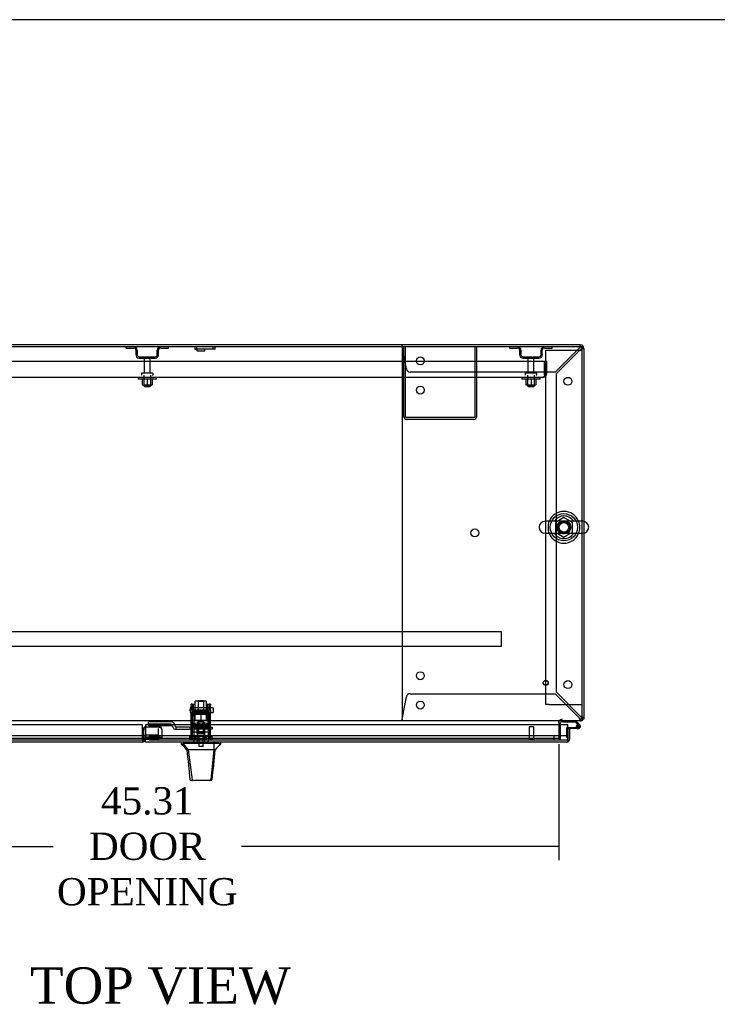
# Model space of a CAD drawing. Header units: inches. Extents: x 25 to 383, y 21 to 262.
# Tile 9 of 19: x 116 to 154, y 208 to 262. Entities that reach past the tile are written whole.
import ezdxf
from ezdxf.enums import TextEntityAlignment as Align
from ezdxf.lldxf.tags import DXFTag

# ---------------------------------------------------------------- set-up
doc = ezdxf.new("R2010")
doc.units = ezdxf.units.IN
doc.header["$MEASUREMENT"] = 0
for name, color, linetype in [('COM42187', 7, 'Continuous'), ('COM43132', 7, 'Continuous'), ('COM50521', 7, 'Continuous'), ('COM50799-2', 7, 'Continuous'), ('COM52909', 7, 'Continuous'), ('COM54578-56', 7, 'Continuous'), ('COM54928-5', 7, 'Continuous'), ('COM55702-58', 7, 'Continuous'), ('COM56694-2', 7, 'Continuous'), ('COM70838', 7, 'Continuous'), ('COM70839-2', 7, 'Continuous'), ('COM71155-12', 7, 'Continuous'), ('COM71162-11', 7, 'Continuous'), ('Default', 7, 'Continuous'), ('GSK11033', 7, 'Continuous'), ('HAN13066', 7, 'Continuous'), ('HAN13066_NUT', 7, 'Continuous'), ('HAN13066_SCREW', 7, 'Continuous'), ('HAN_NUT', 7, 'Continuous'), ('NTS166105', 7, 'Continuous'), ('NTS16640', 7, 'Continuous'), ('NTS166905', 7, 'Continuous'), ('NTS18147', 7, 'Continuous'), ('ROL87452', 7, 'Continuous'), ('RVT17786', 7, 'Continuous'), ('RVT19000', 7, 'Continuous'), ('SCS00680', 7, 'Continuous'), ('SPC87323', 7, 'Continuous'), ('STD21878', 7, 'Continuous'), ('STD26094', 7, 'Continuous'), ('STD26265', 7, 'Continuous'), ('WAF25059', 7, 'Continuous'), ('WAF25362', 7, 'Continuous'), ('WAF25376', 7, 'Continuous'), ('WAM254785', 7, 'Continuous'), ('WAM30038', 7, 'Continuous')]:
    doc.layers.add(name, color=color, linetype=linetype)
doc.styles.add('SEACAD_Times_New_Roman', font='times.ttf')
tags = doc.linetypes.add('HIDDEN2', pattern=[0.1875, 0.125, -0.0625]).pattern_tags.tags
tags[6:7] = [DXFTag(74, 4), DXFTag(75, 0), DXFTag(340, '0'), DXFTag(46, 0.0), DXFTag(50, 0.0), DXFTag(44, 0.0), DXFTag(45, 0.0)]
tags[4:5] = [DXFTag(74, 4), DXFTag(75, 0), DXFTag(340, '0'), DXFTag(46, 0.0), DXFTag(50, 0.0), DXFTag(44, 0.0), DXFTag(45, 0.0)]
doc.dimstyles.new('HAMMOND_(STH_-_300x200)', dxfattribs={"dimtxt": 1.5, "dimasz": 1.875, "dimexe": 0.75, "dimexo": 0.75, "dimgap": 0.375, "dimtad": 0, "dimtih": 1, "dimtoh": 1, "dimzin": 0, "dimdsep": 46, "dimtxsty": 'SEACAD_Times_New_Roman', "dimblk1": '_SE_FILLED', "dimblk2": '_SE_FILLED', "dimsah": 1, "dimcen": 0.75, "dimadec": 0, "dimazin": 0, "dimtfac": 0.8, "dimtofl": 0, "dimtmove": 0, "dimatfit": 3, "dimfxl": 0, "dimtolj": 1, "dimtzin": 0, "dimarcsym": 0})

# ---------------------------------------------------------------- blocks, each defined once
blk = doc.blocks.new('SE')
at = {"layer": 'COM42187', "color": 7, "linetype": 'HIDDEN2'}
for p, q in [((120.625, 220.693), (120.81, 220.693)), ((120.625, 201.193), (120.625, 220.693)), ((120.81, 220.693), (122.44, 220.693)), ((122.44, 220.693), (122.625, 220.693)), ((120.81, 201.193), (120.625, 201.193)), ((120.81, 201.193), (122.44, 201.193)), ((122.44, 201.193), (122.625, 201.193))]:
    blk.add_line(p, q, dxfattribs=at)
at = {"layer": 'COM43132', "color": 7, "linetype": 'HIDDEN2'}
for p, q in [((120.562, 220.068), (76.812, 220.068)), ((120.562, 219.443), (120.562, 220.068)), ((120.687, 220.068), (120.562, 220.068)), ((120.562, 219.443), (120.562, 220.068)), ((120.687, 219.443), (120.687, 220.068)), ((120.562, 219.443), (120.562, 219.443)), ((120.562, 219.443), (120.562, 219.265)), ((120.562, 219.316), (120.562, 219.443)), ((120.437, 219.193), (76.937, 219.193)), ((120.437, 219.193), (120.437, 219.193)), ((120.437, 219.193), (120.438, 219.193)), ((120.562, 219.316), (120.612, 219.265))]:
    blk.add_line(p, q, dxfattribs=at)
for start, end in [(314.5601, 0), (270, 270.0436), (270.1219, 314.5601)]:
    blk.add_arc((120.437, 219.443), 0.25, start, end, dxfattribs=at)
blk.add_open_spline([(120.562, 219.265), (120.541, 219.242), (120.52, 219.224), (120.479, 219.2), (120.458, 219.193), (120.437, 219.193)], degree=3, knots=[0, 0, 0, 0, 0.5, 0.5, 1, 1, 1, 1], dxfattribs=at)
at = {"layer": 'COM50521', "color": 7, "linetype": 'HIDDEN2'}
for p, q in [((112.812, 217.023), (112.812, 220.88)), ((112.907, 217.023), (112.907, 220.88)), ((116.717, 220.88), (116.717, 217.023)), ((116.812, 220.88), (116.812, 217.023)), ((116.669, 216.975), (112.955, 216.975)), ((116.669, 216.88), (112.955, 216.88))]:
    blk.add_line(p, q, dxfattribs=at)
for centre, radius, start, end in [((112.955, 217.023), 0.143, 180, 270), ((112.955, 217.023), 0.048, 180, 270), ((116.669, 217.023), 0.143, 270, 0), ((116.669, 217.023), 0.048, 270, 0)]:
    blk.add_arc(centre, radius, start, end, dxfattribs=at)
at = {"layer": 'COM50799-2', "color": 7, "linetype": 'Continuous'}
for p, q in [((98.42, 200.065), (75.533, 200.065)), ((98.42, 199.27), (98.42, 200.065)), ((98.42, 199.127), (75.581, 199.127)), ((98.42, 199.27), (98.42, 199.127))]:
    blk.add_line(p, q, dxfattribs=at)
at = {"layer": 'COM50799-2', "color": 7, "linetype": 'HIDDEN2'}
for p, q in [((98.611, 199.93), (98.583, 199.93)), ((98.583, 199.93), (98.583, 199.409)), ((98.611, 199.93), (98.611, 199.972)), ((98.611, 199.972), (99.345, 199.972)), ((99.345, 199.972), (99.345, 199.93)), ((99.427, 199.912), (99.446, 199.93)), ((98.563, 199.829), (98.468, 199.829)), ((98.468, 199.829), (98.468, 199.27)), ((98.563, 199.829), (98.563, 199.522)), ((98.583, 199.409), (98.583, 199.341)), ((98.583, 199.409), (99.345, 199.409)), ((99.379, 199.332), (99.446, 199.379)), ((99.488, 199.812), (99.488, 199.829)), ((99.488, 199.812), (99.488, 199.348)), ((98.563, 199.272), (98.563, 199.27)), ((98.583, 199.341), (99.345, 199.341)), ((99.413, 199.348), (99.488, 199.348))]:
    blk.add_line(p, q, dxfattribs=at)
for centre, radius, start, end in [((98.611, 199.829), 0.143, 90, 180), ((99.345, 199.829), 0.143, 45, 90), ((99.345, 199.829), 0.143, 0, 45), ((98.611, 199.829), 0.048, 125.6853, 180), ((99.367, 199.809), 0.121, 1.4343, 49.2981), ((98.42, 199.27), 0.048, 270, 19.0568), ((98.42, 199.27), 0.143, 340.2877, 352.0516), ((98.42, 199.27), 0.143, 352.0516, 0)]:
    blk.add_arc(centre, radius, start, end, dxfattribs=at)
at = {"layer": 'COM50799-2', "color": 7, "linetype": 'Continuous'}
blk.add_arc((98.42, 199.27), 0.143, 270, 340.2877, dxfattribs=at)
at = {"layer": 'COM50799-2', "color": 7, "linetype": 'HIDDEN2'}
for centre, major_axis in [((99.345, 199.829), (0.143, 0)), ((99.345, 199.308), (0.143, 0)), ((99.345, 199.308), (0.048, 0))]:
    blk.add_ellipse(centre, major_axis=major_axis, ratio=0.707107, start_param=0.785398, end_param=1.570796, dxfattribs=at)
for points in [[(99.488, 199.348), (99.488, 199.355), (99.484, 199.361), (99.47, 199.372), (99.459, 199.376), (99.446, 199.379)], [(98.562, 199.251), (98.555, 199.25), (98.548, 199.248), (98.534, 199.244), (98.528, 199.242), (98.466, 199.286)]]:
    blk.add_open_spline(points, degree=3, knots=[0, 0, 0, 0, 0.5, 0.5, 1, 1, 1, 1], dxfattribs=at)
blk.add_open_spline([(99.397, 199.344), (99.414, 199.35), (99.425, 199.351), (99.43, 199.348)], degree=3, dxfattribs=at)
at = {"layer": 'COM52909', "color": 7, "linetype": 'HIDDEN2'}
for p, q in [((118.189, 205.195), (79.189, 205.195)), ((118.189, 205.152), (118.189, 205.195)), ((118.189, 204.425), (118.189, 205.152)), ((118.189, 204.382), (79.189, 204.382)), ((118.189, 204.382), (118.189, 204.425))]:
    blk.add_line(p, q, dxfattribs=at)
at = {"layer": 'COM54578-56', "color": 7, "linetype": 'Continuous'}
for p, q in [((121.572, 200.225), (121.572, 200.287)), ((122.265, 200.225), (121.572, 200.225)), ((121.844, 199.934), (122.301, 199.934)), ((122.46, 200.031), (122.265, 200.225)), ((122.291, 200.287), (122.503, 200.076)), ((122.321, 199.934), (122.301, 199.934)), ((122.307, 199.989), (122.369, 199.989)), ((122.356, 199.872), (121.939, 199.872)), ((122.356, 199.872), (122.424, 199.872))]:
    blk.add_line(p, q, dxfattribs=at)
at = {"layer": 'COM54578-56', "color": 7, "linetype": 'HIDDEN2'}
for p, q in [((121.807, 199.934), (121.844, 199.934)), ((122.307, 199.979), (122.369, 199.984)), ((122.424, 199.934), (122.321, 199.934)), ((122.361, 199.977), (122.361, 200.002)), ((122.411, 200.052), (122.436, 200.052)), ((122.436, 199.927), (122.411, 199.927)), ((122.486, 200.002), (122.486, 199.977)), ((121.782, 199.385), (121.782, 199.909)), ((121.844, 199.385), (121.782, 199.385))]:
    blk.add_line(p, q, dxfattribs=at)
at = {"layer": 'COM54578-56', "color": 7, "linetype": 'Continuous'}
blk.add_circle((122.424, 199.989), 0.05, dxfattribs=at)
at = {"layer": 'COM54578-56', "color": 7, "linetype": 'HIDDEN2'}
for centre, radius, start, end in [((121.807, 199.909), 0.025, 90, 180), ((122.411, 200.002), 0.05, 90, 180), ((122.411, 199.977), 0.05, 180, 270), ((122.424, 199.989), 0.117, 47.608, 107.0274), ((122.436, 200.002), 0.05, 0, 90), ((122.436, 199.977), 0.05, 270, 0)]:
    blk.add_arc(centre, radius, start, end, dxfattribs=at)
at = {"layer": 'COM54578-56', "color": 7, "linetype": 'Continuous'}
for radius, start, end in [(0.135, 204.0421, 240.0736), (0.117, 107.0274, 180), (0.117, 180, 47.608), (0.055, 48.8041, 180), (0.055, 180, 48.8041)]:
    blk.add_arc((122.424, 199.989), radius, start, end, dxfattribs=at)
at = {"layer": 'COM54928-5', "color": 7, "linetype": 'HIDDEN2'}
for p, q in [((112.72, 220.92), (112.72, 220.975)), ((112.72, 220.853), (112.72, 220.92)), ((112.72, 220.66), (112.72, 200.602)), ((112.951, 219.654), (112.734, 220.785)), ((122.455, 220.785), (121.145, 219.475)), ((121.22, 219.401), (122.53, 220.711)), ((122.53, 220.975), (122.53, 220.92)), ((122.53, 220.853), (122.53, 220.92)), ((122.534, 220.88), (122.53, 220.88)), ((122.53, 220.88), (122.53, 220.88)), ((122.597, 220.785), (122.664, 220.785)), ((122.664, 220.785), (122.72, 220.785)), ((121.145, 219.475), (113.167, 219.475)), ((121.22, 201.862), (121.22, 219.401)), ((112.734, 200.477), (112.951, 201.609)), ((113.167, 201.787), (121.145, 201.787)), ((121.145, 201.787), (122.455, 200.477)), ((122.53, 200.552), (121.22, 201.862)), ((122.597, 200.477), (122.664, 200.477)), ((122.72, 200.477), (122.664, 200.477)), ((112.72, 200.41), (112.72, 200.343)), ((112.72, 200.287), (112.72, 200.343)), ((122.53, 200.41), (122.53, 200.343)), ((122.534, 200.382), (122.53, 200.382)), ((122.53, 200.382), (122.53, 200.382)), ((122.53, 200.343), (122.53, 200.287))]:
    blk.add_line(p, q, dxfattribs=at)
for centre in [(113.72, 220.1), (121.845, 218.975), (113.72, 218.49), (116.72, 210.631), (113.72, 202.772), (121.845, 202.287), (113.72, 201.162)]:
    blk.add_circle(centre, 0.218, dxfattribs=at)
for centre, radius, start, end in [((108.875, 220.443), 3.875, 5.0683, 7.0661), ((112.94, 220.66), 0.22, 155.0823, 180), ((123.448, 220.322), 1.096, 146.9322, 154.9756), ((122.901, 220.365), 0.613, 127.2987, 136.6958), ((122.11, 221.157), 0.613, 313.3042, 322.7013), ((122.067, 221.703), 1.096, 295.0244, 303.0678), ((113.167, 219.695), 0.22, 190.8348, 270), ((113.167, 201.567), 0.22, 90, 169.1652), ((112.94, 200.602), 0.22, 180, 204.9177), ((108.875, 200.82), 3.875, 352.9339, 354.9317), ((123.448, 200.941), 1.096, 205.0244, 213.0678), ((122.901, 200.898), 0.613, 223.3042, 232.7013), ((122.11, 200.106), 0.613, 37.2987, 46.6958), ((122.067, 199.559), 1.096, 56.9322, 64.9756)]:
    blk.add_arc(centre, radius, start, end, dxfattribs=at)
for centre, start_param, end_param in [((122.53, 220.785), 3.141593, 4.712389), ((122.53, 200.477), 1.570796, 3.141593)]:
    blk.add_ellipse(centre, major_axis=(-0.095, 0), ratio=0.999171, start_param=start_param, end_param=end_param, dxfattribs=at)
at = {"layer": 'COM55702-58', "color": 7, "linetype": 'HIDDEN2'}
for p, q in [((97.524, 220.808), (97.524, 220.88)), ((97.524, 220.808), (97.946, 220.808)), ((98.062, 220.693), (98.062, 220.443)), ((98.134, 220.693), (98.134, 220.443)), ((99.24, 220.443), (99.24, 220.693)), ((99.312, 220.443), (99.312, 220.693)), ((99.427, 220.808), (99.849, 220.808)), ((99.849, 220.808), (99.849, 220.88)), ((118.65, 220.808), (118.65, 220.88)), ((118.65, 220.808), (119.072, 220.808)), ((119.187, 220.693), (119.187, 220.443)), ((119.259, 220.693), (119.259, 220.443)), ((120.365, 220.443), (120.365, 220.693)), ((120.437, 220.443), (120.437, 220.693)), ((120.553, 220.808), (120.975, 220.808)), ((120.975, 220.808), (120.975, 220.88)), ((98.249, 220.327), (99.124, 220.327)), ((98.249, 220.255), (99.124, 220.255)), ((119.375, 220.327), (120.25, 220.327)), ((119.375, 220.255), (120.25, 220.255))]:
    blk.add_line(p, q, dxfattribs=at)
for centre, radius, start, end in [((97.946, 220.693), 0.188, 0, 90), ((97.946, 220.693), 0.116, 0, 90), ((99.427, 220.693), 0.188, 90, 180), ((99.427, 220.693), 0.116, 90, 180), ((119.072, 220.693), 0.188, 0, 90), ((119.072, 220.693), 0.116, 0, 90), ((120.553, 220.693), 0.188, 90, 180), ((120.553, 220.693), 0.116, 90, 180), ((98.249, 220.443), 0.187, 180, 270), ((98.249, 220.443), 0.116, 180, 270), ((99.124, 220.443), 0.116, 270, 0), ((99.124, 220.443), 0.188, 270, 0), ((119.375, 220.443), 0.188, 180, 270), ((119.375, 220.443), 0.116, 180, 270), ((120.25, 220.443), 0.116, 270, 0), ((120.25, 220.443), 0.188, 270, 0)]:
    blk.add_arc(centre, radius, start, end, dxfattribs=at)
at = {"layer": 'COM56694-2', "color": 7, "linetype": 'Continuous'}
for p, q in [((121.844, 200.065), (98.582, 200.065)), ((98.582, 200.065), (98.582, 199.27)), ((121.844, 199.27), (121.844, 200.065)), ((121.939, 199.872), (121.844, 199.872)), ((121.844, 199.872), (121.844, 199.472)), ((121.939, 199.872), (121.939, 199.27)), ((98.582, 199.127), (98.582, 199.27)), ((121.796, 199.127), (98.582, 199.127)), ((121.796, 199.127), (121.796, 199.127)), ((121.796, 199.127), (121.796, 199.127)), ((121.844, 199.27), (121.844, 199.27)), ((121.844, 199.208), (121.844, 199.27)), ((121.844, 199.27), (121.844, 199.157)), ((121.844, 199.208), (121.883, 199.157))]:
    blk.add_line(p, q, dxfattribs=at)
for start, end in [(270.1561, 307.5036), (270, 270.0762), (307.5036, 0)]:
    blk.add_arc((121.796, 199.27), 0.143, start, end, dxfattribs=at)
blk.add_open_spline([(121.844, 199.157), (121.836, 199.147), (121.828, 199.14), (121.816, 199.132), (121.812, 199.131), (121.804, 199.128), (121.8, 199.127), (121.796, 199.127)], degree=3, knots=[0, 0, 0, 0, 0.5, 0.5, 0.75, 0.75, 1, 1, 1, 1], dxfattribs=at)
at = {"layer": 'COM70838', "color": 7, "linetype": 'HIDDEN2'}
for p, q in [((98.757, 200.097), (98.757, 200.223)), ((98.757, 200.097), (98.757, 200.015)), ((100.002, 200.015), (98.757, 200.015)), ((100.002, 200.241), (98.882, 200.241)), ((100.002, 200.115), (98.882, 200.115)), ((100.002, 200.012), (100.002, 200.115)), ((100.195, 200.071), (100.195, 200.048)), ((100.284, 199.829), (100.284, 199.958)), ((100.998, 199.954), (100.312, 199.954)), ((100.998, 199.954), (101.086, 199.954)), ((101.086, 199.954), (101.624, 199.954)), ((101.66, 199.954), (102.142, 199.954)), ((102.142, 199.954), (102.267, 199.954)), ((102.267, 199.954), (102.267, 199.829)), ((100.127, 199.887), (100.127, 199.889)), ((100.187, 199.829), (100.284, 199.829)), ((100.284, 199.829), (100.998, 199.829)), ((101.086, 199.829), (100.998, 199.829)), ((102.142, 199.829), (101.086, 199.829)), ((102.267, 199.829), (102.142, 199.829))]:
    blk.add_line(p, q, dxfattribs=at)
for centre, radius, start, end in [((100.002, 200.048), 0.193, 0, 90), ((100.002, 199.887), 0.125, 0, 90), ((100.312, 200.071), 0.117, 180, 256.4554), ((100.312, 200.071), 0.117, 256.4554, 270), ((100.187, 199.889), 0.06, 180, 270)]:
    blk.add_arc(centre, radius, start, end, dxfattribs=at)
for centre, major_axis, start_param, end_param in [((98.882, 200.223), (-0.125, 0), 4.712389, 6.283185), ((98.882, 200.097), (0.125, 0), 1.570796, 3.141593)]:
    blk.add_ellipse(centre, major_axis=major_axis, ratio=0.145455, start_param=start_param, end_param=end_param, dxfattribs=at)
at = {"layer": 'COM70839-2', "color": 7, "linetype": 'HIDDEN2'}
for p, q in [((101.111, 201.136), (101.111, 201.212)), ((101.181, 201.212), (101.111, 201.212)), ((101.111, 201.136), (101.111, 200.878)), ((101.181, 201.212), (101.181, 201.136)), ((101.181, 200.878), (101.181, 201.136)), ((102.103, 201.136), (102.103, 201.212)), ((102.173, 201.212), (102.103, 201.212)), ((102.103, 201.136), (102.103, 200.878)), ((102.173, 201.212), (102.173, 201.136)), ((102.173, 200.878), (102.173, 201.136)), ((101.111, 200.714), (101.111, 200.878)), ((101.111, 199.55), (101.111, 200.714)), ((102.103, 200.882), (101.181, 200.882)), ((101.181, 200.878), (101.181, 200.714)), ((101.181, 200.818), (102.103, 200.818)), ((101.181, 199.55), (101.181, 200.714)), ((102.103, 200.714), (102.103, 200.878)), ((102.103, 199.55), (102.103, 200.714)), ((102.173, 200.878), (102.173, 200.714)), ((102.173, 199.55), (102.173, 200.714)), ((102.103, 200), (101.181, 200)), ((101.408, 199.961), (101.408, 199.991)), ((101.876, 199.991), (101.876, 199.961)), ((101.111, 199.54), (101.111, 199.55)), ((101.111, 199.248), (101.111, 199.54)), ((101.181, 199.694), (102.103, 199.694)), ((101.181, 199.55), (101.181, 199.54)), ((101.181, 199.248), (101.181, 199.54)), ((102.103, 199.54), (102.103, 199.55)), ((102.103, 199.248), (102.103, 199.54)), ((102.173, 199.55), (102.173, 199.54)), ((102.173, 199.248), (102.173, 199.54)), ((101.111, 199.248), (101.181, 199.248)), ((102.103, 199.248), (102.173, 199.248))]:
    blk.add_line(p, q, dxfattribs=at)
for centre, major_axis in [((101.642, 199.991), (-0.234, 0)), ((101.642, 199.961), (0.234, 0))]:
    blk.add_ellipse(centre, major_axis=major_axis, ratio=0.011876, start_param=3.141593, end_param=6.283185, dxfattribs=at)
blk.add_ellipse((101.642, 199.697), major_axis=(0.14, 0), ratio=0.011876, dxfattribs=at)
at = {"layer": 'COM71155-12', "color": 7, "linetype": 'Continuous'}
for p, q in [((122.53, 220.975), (74.847, 220.975)), ((122.72, 220.785), (122.72, 211.268)), ((122.72, 210.617), (122.72, 200.382)), ((121.44, 200.065), (121.44, 200.192)), ((122.72, 200.382), (122.625, 200.382))]:
    blk.add_line(p, q, dxfattribs=at)
at = {"layer": 'COM71155-12', "color": 7, "linetype": 'HIDDEN2'}
for p, q in [((122.72, 211.268), (122.72, 210.617)), ((121.44, 199.32), (121.44, 200.065)), ((121.345, 199.32), (121.44, 199.32))]:
    blk.add_line(p, q, dxfattribs=at)
at = {"layer": 'COM71155-12', "color": 7, "linetype": 'Continuous'}
for centre, radius, start, end in [((122.53, 220.785), 0.19, 0, 90), ((121.535, 200.192), 0.19, 150, 180), ((121.535, 200.192), 0.095, 90, 180), ((122.53, 200.477), 0.19, 300, 330)]:
    blk.add_arc(centre, radius, start, end, dxfattribs=at)
at = {"layer": 'COM71155-12', "color": 7, "linetype": 'HIDDEN2'}
for centre, radius, start, end in [((122.53, 220.785), 0.095, 0, 90), ((122.53, 200.477), 0.095, 270, 0), ((121.535, 200.192), 0.19, 90, 150), ((122.53, 200.477), 0.19, 270, 300)]:
    blk.add_arc(centre, radius, start, end, dxfattribs=at)
at = {"layer": 'COM71162-11', "color": 7, "linetype": 'Continuous'}
for p, q in [((122.625, 220.88), (74.752, 220.88)), ((122.625, 211.274), (122.625, 220.88)), ((122.625, 200.477), (122.625, 210.611)), ((122.625, 200.287), (122.625, 200.477)), ((122.625, 200.287), (74.752, 200.287)), ((121.345, 200.192), (121.345, 200.287)), ((121.345, 200.192), (121.345, 200.065))]:
    blk.add_line(p, q, dxfattribs=at)
at = {"layer": 'COM71162-11', "color": 7, "linetype": 'HIDDEN2'}
for p, q in [((122.625, 210.611), (122.625, 211.274)), ((121.345, 200.065), (121.345, 199.32)), ((121.345, 199.32), (76.032, 199.32))]:
    blk.add_line(p, q, dxfattribs=at)
blk.add_circle((121.625, 210.943), 0.375, dxfattribs=at)
at = {"layer": 'GSK11033', "color": 7, "linetype": 'HIDDEN2'}
for p, q in [((98.42, 199.472), (75.533, 199.472)), ((98.611, 199.877), (98.563, 199.877)), ((98.563, 199.829), (98.563, 199.877)), ((98.563, 199.272), (98.563, 199.472)), ((98.582, 199.522), (99.313, 199.522)), ((121.844, 199.472), (98.812, 199.472)), ((98.812, 199.472), (98.812, 199.222)), ((99.313, 199.522), (99.313, 199.877)), ((99.313, 199.522), (99.313, 199.272)), ((121.094, 199.222), (121.094, 199.472)), ((98.42, 199.222), (75.533, 199.222)), ((98.565, 199.272), (98.563, 199.272)), ((99.313, 199.272), (98.582, 199.272)), ((121.844, 199.222), (98.812, 199.222))]:
    blk.add_line(p, q, dxfattribs=at)
at = {"layer": 'GSK11033', "color": 7, "linetype": 'Continuous'}
for p, q in [((98.565, 199.472), (98.42, 199.472)), ((98.563, 199.472), (98.563, 199.522)), ((98.563, 199.522), (98.582, 199.522)), ((98.565, 199.472), (98.565, 199.222)), ((121.844, 199.472), (121.844, 199.222)), ((121.844, 199.472), (121.844, 199.472)), ((98.565, 199.222), (98.42, 199.222)), ((98.582, 199.272), (98.565, 199.272)), ((121.844, 199.222), (121.844, 199.222))]:
    blk.add_line(p, q, dxfattribs=at)
at = {"layer": 'HAN13066', "color": 7, "linetype": 'HIDDEN2'}
for p, q in [((101.512, 201.41), (101.482, 201.38)), ((101.482, 201.38), (101.802, 201.38)), ((101.482, 201.38), (101.482, 200.859)), ((101.512, 201.41), (101.772, 201.41)), ((101.802, 201.38), (101.772, 201.41)), ((101.802, 200.859), (101.802, 201.38)), ((101.482, 199.954), (101.482, 199.829)), ((101.802, 199.954), (101.802, 199.829)), ((101.246, 199.829), (101.246, 199.127)), ((101.442, 199.829), (101.442, 199.127)), ((101.841, 199.829), (101.841, 199.127)), ((102.037, 199.829), (102.037, 199.127))]:
    blk.add_line(p, q, dxfattribs=at)
at = {"layer": 'HAN13066', "color": 7, "linetype": 'Continuous'}
for p, q in [((100.552, 199.127), (100.552, 199.044)), ((100.552, 199.047), (100.625, 199.047)), ((100.651, 199.047), (100.935, 198.692)), ((100.743, 199.047), (100.665, 199.047)), ((102.36, 199.047), (100.743, 199.047)), ((102.541, 199.047), (102.36, 199.047)), ((102.618, 199.047), (102.541, 199.047)), ((102.618, 199.047), (102.732, 199.047)), ((102.732, 199.044), (102.732, 199.127)), ((100.852, 198.692), (100.867, 198.692)), ((100.935, 198.692), (100.867, 198.692)), ((100.98, 198.692), (100.935, 198.692)), ((100.935, 198.692), (101.15, 197.054)), ((101.072, 198.692), (100.98, 198.692)), ((102.349, 198.692), (101.072, 198.692)), ((102.349, 198.692), (102.185, 197.057)), ((102.379, 198.692), (102.349, 198.692)), ((102.394, 198.692), (102.379, 198.692)), ((102.404, 198.692), (102.394, 198.692)), ((102.404, 198.692), (102.432, 198.692)), ((101.036, 197.068), (101.036, 197.066)), ((101.196, 197.012), (101.096, 197.012)), ((102.133, 197.012), (101.196, 197.012)), ((102.187, 197.012), (102.133, 197.012)), ((102.247, 197.066), (102.247, 197.068))]:
    blk.add_line(p, q, dxfattribs=at)
for centre, radius, start, end in [((96.76, 195.415), 5.251, 38.6173, 43.7666), ((114.848, 188.503), 16.062, 138.9673, 140.6254), ((40.387, 204.737), 62.32, 353.47841, 354.43409), ((101.096, 197.072), 0.06, 185.9929, 270.0075), ((102.131, 197.068), 0.0554, 272.131, 348.8293), ((102.187, 197.072), 0.06, 269.9911, 354.4242)]:
    blk.add_arc(centre, radius, start, end, dxfattribs=at)
for points in [[(102.36, 199.047), (102.357, 198.929), (102.353, 198.811), (102.349, 198.692)], [(100.867, 198.692), (100.923, 198.151), (100.98, 197.609), (101.036, 197.068)], [(102.404, 198.692), (102.352, 198.151), (102.3, 197.61), (102.247, 197.068)]]:
    blk.add_open_spline(points, degree=3, dxfattribs=at)
blk.add_open_spline([(101.15, 197.054), (101.153, 197.042), (101.159, 197.031), (101.176, 197.016), (101.186, 197.012), (101.196, 197.012)], degree=3, knots=[0, 0, 0, 0, 0.5, 0.5, 1, 1, 1, 1], dxfattribs=at)
at = {"layer": 'HAN13066_NUT', "color": 7, "linetype": 'HIDDEN2'}
for p, q in [((101.309, 200.704), (101.309, 200.654)), ((101.309, 200.654), (101.476, 200.654)), ((101.309, 200.654), (101.309, 200.329)), ((101.339, 200.734), (101.944, 200.734)), ((101.476, 200.654), (101.642, 200.654)), ((101.642, 200.654), (101.808, 200.654)), ((101.642, 200.654), (101.642, 200.329)), ((101.808, 200.654), (101.974, 200.654)), ((101.974, 200.654), (101.974, 200.704)), ((101.974, 200.654), (101.974, 200.329)), ((101.309, 200.329), (101.642, 200.329)), ((101.642, 200.329), (101.974, 200.329))]:
    blk.add_line(p, q, dxfattribs=at)
for centre, start, end in [((101.339, 200.704), 90, 180), ((101.944, 200.704), 0, 90)]:
    blk.add_arc(centre, 0.03, start, end, dxfattribs=at)
at = {"layer": 'HAN13066_SCREW', "color": 7, "linetype": 'HIDDEN2'}
for p, q in [((101.531, 199.459), (101.42, 199.459)), ((101.42, 199.459), (101.42, 199.322)), ((101.753, 199.459), (101.531, 199.459)), ((101.531, 199.459), (101.531, 199.322)), ((101.864, 199.459), (101.753, 199.459)), ((101.753, 199.459), (101.753, 199.322)), ((101.864, 199.459), (101.864, 199.322)), ((101.904, 199.322), (101.379, 199.322)), ((101.379, 199.322), (101.379, 199.252)), ((101.904, 199.252), (101.379, 199.252)), ((101.526, 199.252), (101.526, 198.877)), ((101.758, 198.877), (101.526, 198.877)), ((101.758, 198.877), (101.758, 199.252)), ((101.904, 199.252), (101.904, 199.322))]:
    blk.add_line(p, q, dxfattribs=at)
at = {"layer": 'HAN_NUT', "color": 7, "linetype": 'HIDDEN2'}
for p, q in [((101.336, 199.437), (101.03, 199.437)), ((101.03, 199.222), (101.03, 199.437)), ((101.948, 199.437), (101.336, 199.437)), ((101.336, 199.222), (101.336, 199.437)), ((102.254, 199.437), (101.948, 199.437)), ((101.948, 199.222), (101.948, 199.437)), ((102.254, 199.222), (102.254, 199.437))]:
    blk.add_line(p, q, dxfattribs=at)
at = {"layer": 'NTS166105', "color": 7, "linetype": 'HIDDEN2'}
for p, q in [((98.411, 219.097), (98.411, 218.777)), ((98.689, 219.097), (98.689, 218.777)), ((98.961, 219.097), (98.961, 218.777)), ((119.536, 219.097), (119.536, 218.777)), ((119.814, 219.097), (119.814, 218.777)), ((120.086, 219.097), (120.086, 218.777)), ((98.411, 218.777), (98.689, 218.777)), ((98.689, 218.777), (98.961, 218.777)), ((119.536, 218.777), (119.814, 218.777)), ((119.814, 218.777), (120.086, 218.777))]:
    blk.add_line(p, q, dxfattribs=at)
at = {"layer": 'NTS16640', "color": 7, "linetype": 'HIDDEN2'}
for p, q in [((101.298, 220.88), (101.298, 220.738)), ((101.298, 220.738), (101.413, 220.738)), ((101.413, 220.738), (101.413, 220.88)), ((102.308, 220.738), (101.413, 220.738)), ((101.423, 220.738), (101.423, 220.678)), ((101.453, 220.648), (101.831, 220.648)), ((101.861, 220.678), (101.861, 220.738)), ((102.308, 220.738), (102.308, 220.88)), ((102.423, 220.738), (102.308, 220.738)), ((102.423, 220.738), (102.423, 220.88))]:
    blk.add_line(p, q, dxfattribs=at)
for centre, start, end in [((101.453, 220.678), 180, 270), ((101.831, 220.678), 270, 0)]:
    blk.add_arc(centre, 0.03, start, end, dxfattribs=at)
at = {"layer": 'NTS166905', "color": 7, "linetype": 'HIDDEN2'}
for p, q in [((121.625, 211.478), (121.16, 211.206)), ((122.09, 211.206), (121.625, 211.478)), ((121.16, 211.206), (121.16, 210.68)), ((122.09, 210.68), (122.09, 211.206)), ((121.16, 210.68), (121.63, 210.405)), ((121.63, 210.405), (122.09, 210.68))]:
    blk.add_line(p, q, dxfattribs=at)
blk.add_circle((121.625, 210.943), 0.263, dxfattribs=at)
at = {"layer": 'NTS18147', "color": 7, "linetype": 'HIDDEN2'}
for p, q in [((101.179, 200.102), (101.179, 200.164)), ((101.242, 200.164), (101.179, 200.164)), ((101.242, 200.164), (101.179, 200.164)), ((101.247, 200.102), (101.179, 200.102)), ((101.179, 200.102), (101.179, 200.039)), ((101.247, 200.102), (101.179, 200.102)), ((101.179, 200.039), (101.247, 200.039)), ((101.179, 200.039), (101.247, 200.039)), ((101.179, 200.039), (101.179, 200.039)), ((101.242, 200.102), (101.242, 200.164)), ((101.247, 200.039), (101.247, 200.102)), ((101.247, 200.039), (101.574, 200.039)), ((101.247, 200.039), (101.574, 200.039)), ((101.247, 200.039), (101.247, 200.039)), ((101.442, 200.164), (101.41, 200.164)), ((101.442, 200.164), (101.41, 200.164)), ((101.422, 200.039), (101.422, 199.602)), ((101.71, 200.102), (101.574, 200.102)), ((101.574, 200.102), (101.574, 200.039)), ((101.71, 200.102), (101.574, 200.102)), ((101.574, 200.039), (101.71, 200.039)), ((101.574, 200.039), (101.71, 200.039)), ((101.574, 200.039), (101.574, 200.039)), ((101.71, 200.039), (101.71, 200.102)), ((101.71, 200.039), (102.037, 200.039)), ((101.71, 200.039), (102.037, 200.039)), ((101.71, 200.039), (101.71, 200.039)), ((101.873, 200.164), (101.842, 200.164)), ((101.873, 200.164), (101.842, 200.164)), ((101.862, 199.602), (101.862, 200.039)), ((102.105, 200.102), (102.037, 200.102)), ((102.037, 200.102), (102.037, 200.039)), ((102.105, 200.102), (102.037, 200.102)), ((102.037, 200.039), (102.105, 200.039)), ((102.037, 200.039), (102.105, 200.039)), ((102.037, 200.039), (102.037, 200.039)), ((102.042, 200.102), (102.042, 200.164)), ((102.105, 200.164), (102.042, 200.164)), ((102.105, 200.164), (102.042, 200.164)), ((102.105, 200.102), (102.105, 200.164)), ((102.105, 200.039), (102.105, 200.102)), ((102.105, 200.039), (102.105, 200.039)), ((101.862, 199.602), (101.422, 199.602)), ((101.422, 199.602), (101.862, 199.602)), ((101.422, 199.602), (101.422, 199.602)), ((101.862, 199.602), (101.862, 199.602))]:
    blk.add_line(p, q, dxfattribs=at)
for centre, start_param, end_param in [((101.41, 199.846), 2.506883, 3.776302), ((101.41, 199.846), 2.506883, 3.141593), ((101.442, 199.846), 2.506883, 3.141593), ((101.442, 199.846), 2.941833, 3.141593), ((101.442, 199.846), 2.506883, 2.740916), ((101.842, 199.846), 3.141593, 3.776302), ((101.873, 199.846), 2.506883, 3.776302), ((101.873, 199.846), 3.141593, 3.776302)]:
    blk.add_ellipse(centre, major_axis=(0, -0.318), ratio=0.866025, start_param=start_param, end_param=end_param, dxfattribs=at)
at = {"layer": 'ROL87452', "color": 7, "linetype": 'HIDDEN2'}
for p, q in [((101.329, 200.382), (101.329, 201.382)), ((101.954, 201.382), (101.329, 201.382)), ((101.954, 200.382), (101.954, 201.382))]:
    blk.add_line(p, q, dxfattribs=at)
at = {"layer": 'RVT17786', "color": 7, "linetype": 'HIDDEN2'}
for p, q in [((102.321, 201.007), (101.111, 201.007)), ((102.321, 201.007), (102.321, 200.757)), ((101.111, 200.757), (102.321, 200.757))]:
    blk.add_line(p, q, dxfattribs=at)
blk.add_arc((101.344, 200.882), 0.318, 137.1291, 222.8709, dxfattribs=at)
at = {"layer": 'RVT19000', "color": 7, "linetype": 'HIDDEN2'}
for p, q in [((101.954, 200.067), (101.329, 200.067)), ((101.329, 200.067), (101.329, 199.954)), ((101.447, 199.954), (101.447, 199.829)), ((101.66, 199.954), (101.624, 199.954)), ((101.837, 199.829), (101.837, 199.954)), ((101.954, 199.954), (101.954, 200.067)), ((101.501, 199.829), (101.501, 199.617)), ((101.782, 199.617), (101.501, 199.617)), ((101.782, 199.617), (101.782, 199.829))]:
    blk.add_line(p, q, dxfattribs=at)
at = {"layer": 'SCS00680', "color": 7, "linetype": 'Continuous'}
for p, q in [((122.661, 211.274), (120.589, 211.274)), ((120.589, 210.611), (122.661, 210.611))]:
    blk.add_line(p, q, dxfattribs=at)
for centre, radius, start, end in [((121.625, 210.943), 0.625, 32.0055, 147.9945), ((120.589, 210.943), 0.331, 90, 270), ((122.661, 210.943), 0.331, 270, 90), ((121.625, 210.943), 0.625, 212.0055, 327.9945)]:
    blk.add_arc(centre, radius, start, end, dxfattribs=at)
blk.add_open_spline([(121.835, 210.609), (121.832, 210.609), (121.83, 210.609), (121.798, 210.605), (121.769, 210.604), (121.708, 210.604), (121.676, 210.604), (121.624, 210.605), (121.605, 210.605), (121.586, 210.604)], degree=3, knots=[0.74722968, 0.74722968, 0.74722968, 0.74722968, 0.75, 0.75, 0.78125, 0.78125, 0.8125, 0.8125, 0.8311073, 0.8311073, 0.8311073, 0.8311073], dxfattribs=at)
at = {"layer": 'SPC87323', "color": 7, "linetype": 'HIDDEN2'}
for p, q in [((102.034, 200.859), (101.249, 200.859)), ((101.249, 200.859), (101.249, 199.954)), ((102.034, 199.954), (102.034, 200.859)), ((101.404, 199.829), (101.404, 199.954)), ((101.414, 199.829), (101.414, 199.954)), ((101.869, 199.829), (101.869, 199.954)), ((101.879, 199.829), (101.879, 199.954))]:
    blk.add_line(p, q, dxfattribs=at)
at = {"layer": 'STD21878', "color": 7, "linetype": 'HIDDEN2'}
for p, q in [((119.969, 199.972), (119.719, 199.972)), ((119.719, 199.972), (119.719, 199.254)), ((119.969, 199.254), (119.969, 199.972)), ((119.984, 199.254), (119.703, 199.254)), ((119.703, 199.254), (119.703, 199.222)), ((119.984, 199.222), (119.984, 199.254))]:
    blk.add_line(p, q, dxfattribs=at)
for radius in [0.141, 0.125]:
    blk.add_circle((120.625, 202.382), radius, dxfattribs=at)
at = {"layer": 'STD26094', "color": 7, "linetype": 'HIDDEN2'}
for p, q in [((98.522, 220.195), (98.522, 219.418)), ((98.852, 219.418), (98.852, 220.195)), ((119.647, 220.195), (119.647, 219.418)), ((119.977, 219.418), (119.977, 220.195)), ((98.982, 219.418), (98.392, 219.418)), ((120.107, 219.418), (119.517, 219.418)), ((98.362, 219.388), (98.362, 219.348)), ((98.499, 219.318), (98.499, 218.731)), ((98.874, 218.731), (98.874, 219.318)), ((99.012, 219.348), (99.012, 219.388)), ((119.487, 219.388), (119.487, 219.348)), ((119.625, 219.318), (119.625, 218.731)), ((120, 218.731), (120, 219.318)), ((120.137, 219.348), (120.137, 219.388)), ((98.874, 218.731), (98.499, 218.731)), ((98.499, 218.731), (98.537, 218.693)), ((98.537, 218.693), (98.837, 218.693)), ((98.837, 218.693), (98.874, 218.731)), ((120, 218.731), (119.625, 218.731)), ((119.625, 218.731), (119.662, 218.693)), ((119.662, 218.693), (119.962, 218.693)), ((119.962, 218.693), (120, 218.731))]:
    blk.add_line(p, q, dxfattribs=at)
for centre, radius, start, end in [((98.582, 220.195), 0.06, 90, 180), ((98.792, 220.195), 0.06, 0, 90), ((119.707, 220.195), 0.06, 90, 180), ((119.917, 220.195), 0.06, 0, 90), ((98.392, 219.388), 0.03, 90, 180), ((98.982, 219.388), 0.03, 0, 90), ((119.517, 219.388), 0.03, 90, 180), ((120.107, 219.388), 0.03, 0, 90), ((98.392, 219.348), 0.03, 180, 270), ((98.982, 219.348), 0.03, 270, 0), ((119.517, 219.348), 0.03, 180, 270), ((120.107, 219.348), 0.03, 270, 0)]:
    blk.add_arc(centre, radius, start, end, dxfattribs=at)
at = {"layer": 'STD26265', "color": 7, "linetype": 'HIDDEN2'}
for p, q in [((101.827, 200.222), (101.457, 200.222)), ((101.457, 200.222), (101.457, 199.257)), ((101.827, 199.257), (101.827, 200.222)), ((101.827, 199.257), (101.457, 199.257)), ((101.457, 199.257), (101.492, 199.222)), ((101.792, 199.222), (101.827, 199.257))]:
    blk.add_line(p, q, dxfattribs=at)
at = {"layer": 'WAF25059', "color": 7, "linetype": 'HIDDEN2'}
for p, q in [((98.187, 219.193), (98.187, 219.097)), ((99.187, 219.097), (98.187, 219.097)), ((99.187, 219.097), (99.187, 219.193)), ((119.312, 219.193), (119.312, 219.097)), ((120.312, 219.097), (119.312, 219.097)), ((120.312, 219.097), (120.312, 219.193))]:
    blk.add_line(p, q, dxfattribs=at)
at = {"layer": 'WAF25362', "color": 7, "linetype": 'Continuous'}
for start, end in [(22.2452, 157.7548), (202.2452, 337.7548)]:
    blk.add_arc((121.625, 210.943), 0.875, start, end, dxfattribs=at)
at = {"layer": 'WAF25362', "color": 7, "linetype": 'HIDDEN2'}
for radius, start, end in [(0.875, 157.7548, 202.2452), (0.344, 95.485, 0), (0.344, 0, 86.767), (0.875, 0, 22.2452), (0.875, 337.7548, 0)]:
    blk.add_arc((121.625, 210.943), radius, start, end, dxfattribs=at)
at = {"layer": 'WAF25376', "color": 7, "linetype": 'HIDDEN2'}
for p, q in [((101.205, 201.197), (101.205, 200.567)), ((101.305, 201.197), (101.205, 201.197)), ((101.305, 201.197), (101.305, 200.567)), ((101.979, 201.197), (101.979, 200.567)), ((102.079, 201.197), (101.979, 201.197)), ((102.079, 201.197), (102.079, 200.567)), ((101.205, 200.567), (101.305, 200.567)), ((101.979, 200.567), (102.079, 200.567))]:
    blk.add_line(p, q, dxfattribs=at)
at = {"layer": 'WAM254785', "color": 7, "linetype": 'HIDDEN2'}
for radius in [0.75, 0.312]:
    blk.add_circle((121.625, 210.943), radius, dxfattribs=at)
at = {"layer": 'WAM30038', "color": 7, "linetype": 'HIDDEN2'}
for p, q in [((101.267, 199.914), (102.017, 199.914)), ((101.267, 199.914), (101.267, 199.89)), ((102.017, 199.914), (101.267, 199.914)), ((101.267, 199.89), (102.017, 199.89)), ((102.017, 199.89), (101.267, 199.89)), ((101.267, 199.89), (101.267, 199.89)), ((101.468, 199.826), (101.414, 199.826)), ((101.468, 199.826), (101.414, 199.826)), ((101.44, 199.871), (101.468, 199.826)), ((101.481, 199.842), (101.456, 199.881)), ((101.493, 199.826), (101.465, 199.871)), ((101.468, 199.826), (101.481, 199.842)), ((101.468, 199.826), (101.468, 199.826)), ((101.624, 199.826), (101.493, 199.826)), ((101.624, 199.826), (101.493, 199.826)), ((101.624, 199.871), (101.624, 199.826)), ((101.659, 199.826), (101.659, 199.871)), ((101.791, 199.826), (101.659, 199.826)), ((101.791, 199.826), (101.659, 199.826)), ((101.819, 199.871), (101.791, 199.826)), ((101.827, 199.881), (101.803, 199.842)), ((101.803, 199.842), (101.816, 199.826)), ((101.816, 199.826), (101.844, 199.871)), ((101.87, 199.826), (101.816, 199.826)), ((101.87, 199.826), (101.816, 199.826)), ((101.816, 199.826), (101.816, 199.826)), ((102.017, 199.89), (102.017, 199.914)), ((102.017, 199.89), (102.017, 199.89))]:
    blk.add_line(p, q, dxfattribs=at)
for centre, radius, start, end in [((100.739, 199.306), 0.85, 41.7058, 43.4493), ((101.642, 199.872), 0.0181, 91.7718, 183.073), ((101.641, 199.872), 0.0182, 357.1609, 87.9942), ((102.548, 199.303), 0.854, 136.5547, 138.2901)]:
    blk.add_arc(centre, radius, start, end, dxfattribs=at)
for points, knots in [([(101.414, 199.826), (101.402, 199.839), (101.391, 199.852), (101.379, 199.865), (101.377, 199.867), (101.375, 199.869), (101.374, 199.871)], [0, 0, 0, 0, 0.858552, 0.858552, 0.858552, 1, 1, 1, 1]), ([(101.435, 199.885), (101.435, 199.884), (101.435, 199.884), (101.435, 199.88), (101.437, 199.876), (101.44, 199.871)], [0.4389304, 0.4389304, 0.4389304, 0.4389304, 0.5, 0.5, 1, 1, 1, 1]), ([(101.465, 199.871), (101.463, 199.873), (101.462, 199.876), (101.458, 199.88), (101.456, 199.882), (101.452, 199.885), (101.449, 199.887), (101.444, 199.89), (101.442, 199.89), (101.44, 199.89)], [0, 0, 0, 0, 0.25, 0.25, 0.5, 0.5, 0.75, 0.75, 1, 1, 1, 1]), ([(101.844, 199.89), (101.842, 199.89), (101.839, 199.89), (101.834, 199.887), (101.832, 199.885), (101.825, 199.88), (101.822, 199.876), (101.819, 199.871)], [0, 0, 0, 0, 0.25, 0.25, 0.5, 0.5, 1, 1, 1, 1]), ([(101.844, 199.871), (101.845, 199.873), (101.846, 199.876), (101.848, 199.88), (101.849, 199.882), (101.849, 199.884), (101.849, 199.884), (101.849, 199.885)], [0, 0, 0, 0, 0.25, 0.25, 0.5, 0.5, 0.5626015, 0.5626015, 0.5626015, 0.5626015]), ([(101.91, 199.871), (101.908, 199.869), (101.906, 199.867), (101.904, 199.865), (101.893, 199.852), (101.882, 199.839), (101.87, 199.826)], [0, 0, 0, 0, 0.141448, 0.141448, 0.141448, 1, 1, 1, 1])]:
    blk.add_open_spline(points, degree=3, knots=knots, dxfattribs=at)
blk = doc.blocks.new('_SE_FILLED')
at = {"color": 0}
blk.add_line((0, 0), (-1, 0), dxfattribs=at)
blk.add_solid([(0, 0), (-1, -0.1665), (-1, 0.1665), (0, 0)], dxfattribs=at)
blk = doc.blocks.new('*D78')
at = {"layer": 'Default', "color": 0, "linetype": 'Continuous', "lineweight": -2}
for p, q in [((100.026, 221.944), (100.026, 215.568)), ((145.339, 221.944), (145.339, 215.568)), ((101.901, 216.318), (117.502, 216.318)), ((143.464, 216.318), (127.863, 216.318))]:
    blk.add_line(p, q, dxfattribs=at)
at = {"layer": 'Defpoints', "color": 0, "linetype": 'Continuous'}
for p in [(100.026, 222.694), (145.339, 222.694), (145.339, 216.318)]:
    blk.add_point(p, dxfattribs=at)
at = {"layer": 'Default', "color": 0, "linetype": 'Continuous', "lineweight": -2, "xscale": 1.875, "yscale": 1.875, "zscale": 1.875, "rotation": 180}
blk.add_blockref('_SE_FILLED', (100.026, 216.318), dxfattribs=at)
at = {"layer": 'Default', "color": 0, "linetype": 'Continuous', "lineweight": -2, "xscale": 1.875, "yscale": 1.875, "zscale": 1.875}
blk.add_blockref('_SE_FILLED', (145.339, 216.318), dxfattribs=at)
at = {"layer": 'Default', "color": 0, "linetype": 'Continuous', "insert": (122.682, 216.318), "char_height": 1.5, "attachment_point": 5, "style": 'SEACAD_Times_New_Roman'}
blk.add_mtext('\\A1;\\A1;45.31\\PDOOR \\POPENING', dxfattribs=at)
blk = doc.blocks.new('BORDER')
at = {"layer": 'Default', "color": 7, "linetype": 'Continuous'}
blk.add_line((0, 27.86), (-41.86, 27.86), dxfattribs=at)

msp = doc.modelspace()

# ---------------------------------------------------------------- block references
at = {"layer": 'Default', "color": 7, "xscale": 8.55, "yscale": 8.55, "zscale": 8.55}
msp.add_blockref('BORDER', (383.217, 23.607), dxfattribs=at)
at = {"layer": 'Default'}
msp.add_blockref('SE', (23.994, 22.937), dxfattribs=at)

# ---------------------------------------------------------------- texts
at = {"layer": 'Default', "color": 7, "linetype": 'Continuous', "style": 'SEACAD_Times_New_Roman'}
msp.add_text('TOP VIEW', height=2, dxfattribs=at).set_placement((116.232, 209.668), align=Align.TOP_LEFT)

# ---------------------------------------------------------------- dimensions: what is measured, and where the dimension line sits
at = {"layer": 'Default', "color": 7, "linetype": 'Continuous'}
dim = msp.add_linear_dim(base=(145.339, 216.318), p1=(100.026, 222.694), p2=(145.339, 222.694), angle=0, text='\\A1;<>\\PDOOR \\XOPENING', dimstyle='HAMMOND_(STH_-_300x200)', dxfattribs=at)
dim.commit()
dim.dimension.update_dxf_attribs({"geometry": '*D78', "text_midpoint": (122.682, 216.318), "dimtype": 161})

doc.saveas('drawing.dxf')
